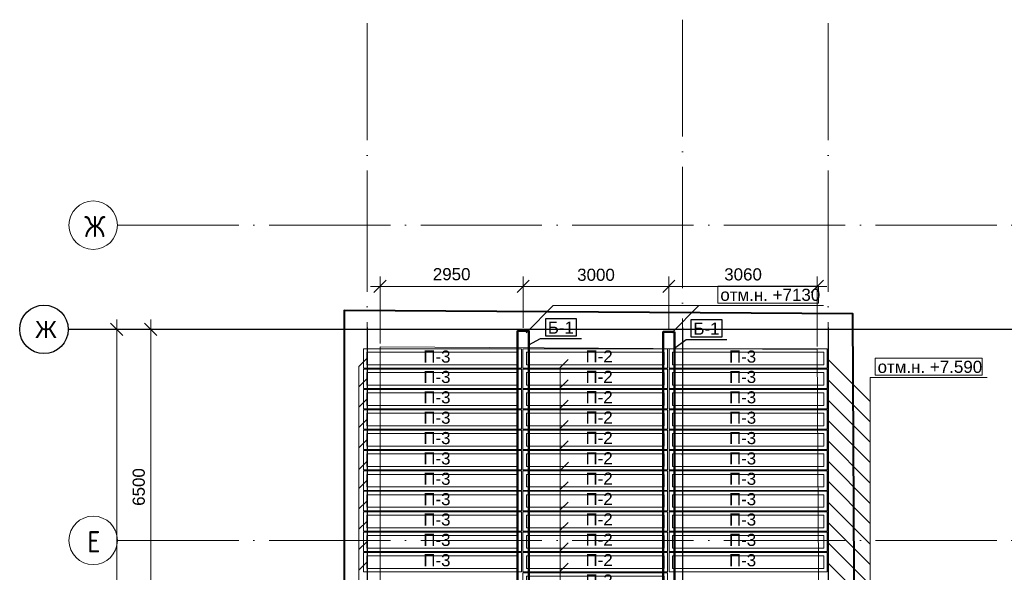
# Model space of a CAD drawing. Header units: millimetres. Extents: x -7161 to 110176, y -144197 to 47288.
# Tile 8 of 28: x -7161 to 13134, y 35892 to 47288. Entities that reach past the tile are written whole.
import ezdxf

# ---------------------------------------------------------------- set-up
doc = ezdxf.new("R2010")
doc.units = ezdxf.units.MM
doc.linetypes.add('ADSK_Линия сетки', pattern=[3125, 2500, -312.5, 0, -312.5])
for name, color, linetype, lineweight in [('S-GRID-____-IDEN', 1, 'Continuous', 20), ('S-GRID-____-OTLN', 1, 'Continuous', 9), ('Каркас', 130, 'Continuous', 50), ('Несущие стены', 10, 'Continuous', 40), ('Обмерные чертежи _09_02_2026_ 2 эт_dwg', 8, 'Continuous', 9), ('Оси', 7, 'Continuous', 9), ('Плита', 7, 'Continuous', 9), ('Размеры', 7, 'Continuous', 9), ('Текст', 7, 'Continuous', 9)]:
    doc.layers.add(name, color=color, linetype=linetype, lineweight=lineweight)
doc.styles.add('Arial', font='arial.ttf', dxfattribs={"height": 250})
doc.styles.add('Arial_1', font='arial.ttf', dxfattribs={"height": 350})
doc.styles.add('GOST Common', font='GOST_Common.ttf', dxfattribs={"width": 0.9, "height": 437.5})

# ---------------------------------------------------------------- blocks, each defined once
blk = doc.blocks.new('Обмерные чертежи _09_02_2026_ 2 эт_dwg__U581-2038347-Cхема демонтажа сборных ребристых плит перекрытия 2 этажа в осях _Г-Ж_1-3 и Г-Ж_10-12_')
at = {"layer": 'Плита', "flags": 128}
for points in [[(-1490, 200), (1490, 200), (1490, -200), (-1490, -200)], [(-1420, 130), (1420, 130), (1420, -130), (-1420, -130)]]:
    blk.add_lwpolyline(points, close=True, dxfattribs=at)
at = {"layer": 'Текст', "insert": (-202, 167), "char_height": 250, "width": 670.28, "attachment_point": 1, "line_spacing_factor": 0.941778, "style": 'Arial'}
blk.add_mtext('П-2', dxfattribs=at)
blk = doc.blocks.new('Обмерные чертежи _09_02_2026_ 2 эт_dwg__U582-2038348-Cхема демонтажа сборных ребристых плит перекрытия 2 этажа в осях _Г-Ж_1-3 и Г-Ж_10-12_')
for p in [(0, 5460), (0, 5040), (0, 4620), (0, 4200), (0, 3780), (0, 3360), (0, 2940), (0, 2520), (0, 2100), (0, 1680), (0, 1260), (0, 840), (0, 420), (0, 0)]:
    blk.add_blockref('Обмерные чертежи _09_02_2026_ 2 эт_dwg__U581-2038347-Cхема демонтажа сборных ребристых плит перекрытия 2 этажа в осях _Г-Ж_1-3 и Г-Ж_10-12_', p)
blk = doc.blocks.new('Обмерные чертежи _09_02_2026_ 2 эт_dwg__Oblique-2038351-Cхема демонтажа сборных ребристых плит перекрытия 2 этажа в осях _Г-Ж_1-3 и Г-Ж_10-12_')
at = {"layer": 'Оси'}
blk.add_line((-0.5, -0.5), (0.5, 0.5), dxfattribs=at)
blk = doc.blocks.new('Обмерные чертежи _09_02_2026_ 2 эт_dwg_ось сокольники-2038352-Cхема демонтажа сборных ребристых плит перекрытия 2 этажа в осях _Г-Ж_1-3 и Г-Ж_10-12_')
at = {"layer": 'Оси'}
for p, q in [((-512525, 41386), (-512525, 84838)), ((-511825, 77937), (-511825, 84838))]:
    blk.add_line(p, q, dxfattribs=at)
at = {"layer": 'Оси', "color": 250, "lineweight": 30, "flags": 128}
for points in [[(-445520, 84638), (-513025, 84638), (-513525, 84638)], [(-507364, 84678), (-507364, 80157), (-507364, 63892), (-507364, 56540), (-507364, 51884), (-507364, 45174), (-507364, 43179), (-507364, 36624), (-507364, 36124)], [(-500864, 84678), (-500864, 80157), (-500864, 63892), (-500864, 56540), (-500864, 51884), (-500864, 45174), (-500864, 43179), (-500864, 36623), (-500864, 36123)], [(-497864, 84678), (-497864, 80157), (-497864, 63892), (-497864, 56540), (-497864, 51884), (-497864, 45174), (-497864, 43179), (-497864, 36624), (-497864, 36124)]]:
    blk.add_lwpolyline(points, dxfattribs=at)
at = {"layer": 'Оси', "flags": 128}
blk.add_lwpolyline([(-511625, 84638), (-512962, 84638), (-512325, 84638)], dxfattribs=at)
at = {"layer": 'Оси', "color": 250, "lineweight": 30}
blk.add_circle((-514025, 84638), 500, dxfattribs=at)
at = {"xscale": 250.0000000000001, "yscale": 250.0000000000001, "zscale": 250.0000000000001, "rotation": 90}
for p in [(-512525, 84638), (-511825, 84638)]:
    blk.add_blockref('Обмерные чертежи _09_02_2026_ 2 эт_dwg__Oblique-2038351-Cхема демонтажа сборных ребристых плит перекрытия 2 этажа в осях _Г-Ж_1-3 и Г-Ж_10-12_', p, dxfattribs=at)
at = {"layer": 'Оси', "lineweight": 30, "insert": (-514209, 84810), "char_height": 350, "width": 539.9, "attachment_point": 1, "line_spacing_factor": 0.941778, "style": 'Arial_1'}
blk.add_mtext('\\fArial|b0|i0|c204|p34|;Ж', dxfattribs=at)
at = {"layer": 'Оси', "lineweight": 30, "insert": (-512197, 81387), "char_height": 250, "width": 930.44, "attachment_point": 2, "rotation": 90, "line_spacing_factor": 0.941778, "style": 'Arial'}
blk.add_mtext('6500', dxfattribs=at)
blk = doc.blocks.new('Обмерные чертежи _09_02_2026_ 2 эт_dwg__Oblique-2038353-Cхема демонтажа сборных ребристых плит перекрытия 2 этажа в осях _Г-Ж_1-3 и Г-Ж_10-12_')
at = {"layer": 'Размеры'}
blk.add_line((-0.5, -0.5), (0.5, 0.5), dxfattribs=at)
blk = doc.blocks.new('Обмерные чертежи _09_02_2026_ 2 эт_dwg-2037874-Cхема демонтажа сборных ребристых плит перекрытия 2 этажа в осях _Г-Ж_1-3 и Г-Ж_10-12_')
at = {"lineweight": 9}
for p, q in [((-731342, -104336), (-730783, -103776)), ((-728138, -104867), (-727249, -105756)), ((-737628, -105287), (-737791, -105450)), ((-733477, -105308), (-733640, -105471)), ((-728138, -105287), (-727249, -106176)), ((-737628, -105707), (-737791, -105870)), ((-733477, -105728), (-733640, -105891)), ((-728138, -105707), (-727249, -106596)), ((-737628, -106127), (-737791, -106290)), ((-728138, -106127), (-727249, -107016)), ((-733477, -106148), (-733640, -106311)), ((-737628, -106547), (-737791, -106710)), ((-728138, -106547), (-727249, -107436)), ((-733477, -106568), (-733640, -106731)), ((-737621, -106988), (-737791, -107158)), ((-733470, -107009), (-733640, -107179)), ((-728121, -106988), (-727249, -107860)), ((-737628, -107387), (-737791, -107550)), ((-733477, -107408), (-733640, -107571)), ((-728121, -107398), (-727249, -108270)), ((-737628, -107807), (-737791, -107970)), ((-733477, -107828), (-733640, -107991)), ((-728138, -107807), (-727249, -108696)), ((-737628, -108227), (-737791, -108390)), ((-733477, -108248), (-733640, -108411)), ((-728138, -108227), (-727249, -109116)), ((-737628, -108647), (-737791, -108810)), ((-733477, -108668), (-733640, -108831)), ((-728138, -108647), (-727249, -109536)), ((-737628, -109067), (-737791, -109230)), ((-733477, -109088), (-733640, -109251)), ((-728138, -109067), (-727249, -109956))]:
    blk.add_line(p, q, dxfattribs=at)
at = {"lineweight": 9, "flags": 128}
for points in [[(-730390, -103726), (-728315, -103726), (-728315, -103376), (-730390, -103376)], [(-733947, -104403), (-733303, -104403), (-733303, -104053), (-733947, -104053)], [(-730946, -104423), (-730303, -104423), (-730303, -104073), (-730946, -104073)], [(-727149, -105212), (-724943, -105212), (-724943, -104862), (-727149, -104862)]]:
    blk.add_lwpolyline(points, close=True, dxfattribs=at)
for points in [[(-734343, -104336), (-733783, -103776), (-730490, -103776), (-728215, -103776)], [(-734288, -104585), (-734047, -104453), (-733203, -104453)], [(-731287, -104657), (-731046, -104473), (-730203, -104473)], [(-737628, -104867), (-737791, -105030), (-737791, -110719), (-740197, -110719)], [(-733477, -104888), (-733640, -105051), (-733640, -110740), (-731234, -110740)], [(-728085, -126594), (-727249, -127430), (-727249, -105262), (-724843, -105262)]]:
    blk.add_lwpolyline(points, dxfattribs=at)
at = {"color": 250, "lineweight": 30, "flags": 128}
for points in [[(-733947, -104403), (-733303, -104403), (-733303, -104053), (-733947, -104053)], [(-730946, -104423), (-730303, -104423), (-730303, -104073), (-730946, -104073)]]:
    blk.add_lwpolyline(points, close=True, dxfattribs=at)
for points in [[(-734288, -104585), (-734047, -104453), (-733203, -104453)], [(-731287, -104657), (-731046, -104473), (-730203, -104473)]]:
    blk.add_lwpolyline(points, dxfattribs=at)
at = {"layer": 'Каркас', "flags": 128}
for points in [[(-734288, -104298), (-734518, -104298), (-734518, -110715), (-734288, -110715)], [(-731287, -104318), (-731517, -104318), (-731517, -110735), (-731287, -110735)]]:
    blk.add_lwpolyline(points, close=True, dxfattribs=at)
at = {"layer": 'Несущие стены', "flags": 128}
blk.add_lwpolyline([(-720091, -134025), (-720143, -126693), (-727490, -126693), (-727606, -103950), (-738093, -103879), (-738093, -126835), (-737995, -126835), (-737930, -139404)], dxfattribs=at)
at = {"layer": 'Несущие стены', "color": 7, "lineweight": 9, "flags": 128}
blk.add_lwpolyline([(-737358, -110535), (-736497, -110535), (-729240, -110564), (-728678, -110564), (-728678, -110373), (-728313, -110373), (-728342, -104685), (-737354, -104624), (-737354, -109920)], close=True, dxfattribs=at)
at = {"layer": 'Плита', "flags": 128}
for points in [[(-737698, -104667), (-734438, -104667), (-734438, -105067), (-737698, -105067)], [(-731398, -104667), (-728138, -104667), (-728138, -105067), (-731398, -105067)], [(-737628, -104737), (-734508, -104737), (-734508, -104997), (-737628, -104997)], [(-731328, -104737), (-728208, -104737), (-728208, -104997), (-731328, -104997)], [(-737698, -105087), (-734438, -105087), (-734438, -105487), (-737698, -105487)], [(-731398, -105087), (-728138, -105087), (-728138, -105487), (-731398, -105487)], [(-737628, -105157), (-734508, -105157), (-734508, -105417), (-737628, -105417)], [(-731328, -105157), (-728208, -105157), (-728208, -105417), (-731328, -105417)], [(-737698, -105507), (-734438, -105507), (-734438, -105907), (-737698, -105907)], [(-731398, -105507), (-728138, -105507), (-728138, -105907), (-731398, -105907)], [(-737628, -105577), (-734508, -105577), (-734508, -105837), (-737628, -105837)], [(-731328, -105577), (-728208, -105577), (-728208, -105837), (-731328, -105837)], [(-737698, -105927), (-734438, -105927), (-734438, -106327), (-737698, -106327)], [(-731398, -105927), (-728138, -105927), (-728138, -106327), (-731398, -106327)], [(-737628, -105997), (-734508, -105997), (-734508, -106257), (-737628, -106257)], [(-731328, -105997), (-728208, -105997), (-728208, -106257), (-731328, -106257)], [(-737698, -106347), (-734438, -106347), (-734438, -106747), (-737698, -106747)], [(-737628, -106417), (-734508, -106417), (-734508, -106677), (-737628, -106677)], [(-731398, -106347), (-728138, -106347), (-728138, -106747), (-731398, -106747)], [(-731328, -106417), (-728208, -106417), (-728208, -106677), (-731328, -106677)], [(-737698, -106767), (-734438, -106767), (-734438, -107167), (-737698, -107167)], [(-737628, -106837), (-734508, -106837), (-734508, -107097), (-737628, -107097)], [(-731398, -106767), (-728138, -106767), (-728138, -107167), (-731398, -107167)], [(-731328, -106837), (-728208, -106837), (-728208, -107097), (-731328, -107097)], [(-737698, -107187), (-734438, -107187), (-734438, -107587), (-737698, -107587)], [(-737628, -107257), (-734508, -107257), (-734508, -107517), (-737628, -107517)], [(-731398, -107187), (-728138, -107187), (-728138, -107587), (-731398, -107587)], [(-731328, -107257), (-728208, -107257), (-728208, -107517), (-731328, -107517)], [(-737698, -107607), (-734438, -107607), (-734438, -108007), (-737698, -108007)], [(-737628, -107677), (-734508, -107677), (-734508, -107937), (-737628, -107937)], [(-731398, -107607), (-728138, -107607), (-728138, -108007), (-731398, -108007)], [(-731328, -107677), (-728208, -107677), (-728208, -107937), (-731328, -107937)], [(-737698, -108027), (-734438, -108027), (-734438, -108427), (-737698, -108427)], [(-737628, -108097), (-734508, -108097), (-734508, -108357), (-737628, -108357)], [(-731398, -108027), (-728138, -108027), (-728138, -108427), (-731398, -108427)], [(-731328, -108097), (-728208, -108097), (-728208, -108357), (-731328, -108357)], [(-737698, -108447), (-734438, -108447), (-734438, -108847), (-737698, -108847)], [(-737628, -108517), (-734508, -108517), (-734508, -108777), (-737628, -108777)], [(-731398, -108447), (-728138, -108447), (-728138, -108847), (-731398, -108847)], [(-731328, -108517), (-728208, -108517), (-728208, -108777), (-731328, -108777)], [(-737698, -108867), (-734438, -108867), (-734438, -109267), (-737698, -109267)], [(-737628, -108937), (-734508, -108937), (-734508, -109197), (-737628, -109197)], [(-731398, -108867), (-728138, -108867), (-728138, -109267), (-731398, -109267)], [(-731328, -108937), (-728208, -108937), (-728208, -109197), (-731328, -109197)]]:
    blk.add_lwpolyline(points, close=True, dxfattribs=at)
at = {"layer": 'Размеры'}
for p, q in [((-737354, -104562), (-737354, -103180)), ((-728342, -104622), (-728342, -103180)), ((-737554, -103380), (-734203, -103380)), ((-734603, -103380), (-731202, -103380)), ((-731602, -103380), (-728142, -103380))]:
    blk.add_line(p, q, dxfattribs=at)
at = {"layer": 'Размеры', "flags": 128}
for points in [[(-734403, -103180), (-734403, -104236)], [(-731402, -103180), (-731402, -104256)]]:
    blk.add_lwpolyline(points, close=True, dxfattribs=at)
at = {"xscale": 250, "yscale": 250, "zscale": 250, "rotation": 180}
for p in [(-737354, -103380), (-734403, -103380), (-731402, -103380)]:
    blk.add_blockref('Обмерные чертежи _09_02_2026_ 2 эт_dwg__Oblique-2038353-Cхема демонтажа сборных ребристых плит перекрытия 2 этажа в осях _Г-Ж_1-3 и Г-Ж_10-12_', p, dxfattribs=at)
at = {"xscale": 250, "yscale": 250, "zscale": 250}
for p in [(-734403, -103380), (-731402, -103380), (-728342, -103380)]:
    blk.add_blockref('Обмерные чертежи _09_02_2026_ 2 эт_dwg__Oblique-2038353-Cхема демонтажа сборных ребристых плит перекрытия 2 этажа в осях _Г-Ж_1-3 и Г-Ж_10-12_', p, dxfattribs=at)
for name, p in [('Обмерные чертежи _09_02_2026_ 2 эт_dwg_ось сокольники-2038352-Cхема демонтажа сборных ребристых плит перекрытия 2 этажа в осях _Г-Ж_1-3 и Г-Ж_10-12_', (-230257, -188905)), ('Обмерные чертежи _09_02_2026_ 2 эт_dwg__U582-2038348-Cхема демонтажа сборных ребристых плит перекрытия 2 этажа в осях _Г-Ж_1-3 и Г-Ж_10-12_', (-732918, -110327))]:
    blk.add_blockref(name, p)
at = {"lineweight": 9, "char_height": 250, "attachment_point": 1, "line_spacing_factor": 0.941778, "style": 'Arial'}
for s, insert, width in [('отм.н. +7130', (-730340, -103429), 2460.76), ('Б-1', (-733897, -104106), 642.74), ('Б-1', (-730896, -104126), 642.74), ('отм.н. +7.590', (-727099, -104915), 2577.07)]:
    blk.add_mtext(s, dxfattribs=dict(at, insert=insert, width=width))
at = {"lineweight": 30, "char_height": 250, "width": 642.74, "attachment_point": 1, "line_spacing_factor": 0.941778, "style": 'Arial'}
for insert in [(-733897, -104106), (-730896, -104126)]:
    blk.add_mtext('Б-1', dxfattribs=dict(at, insert=insert))
at = {"layer": 'Размеры', "char_height": 250, "width": 930.44, "attachment_point": 2, "line_spacing_factor": 0.941778, "style": 'Arial'}
for s, insert in [('2950', (-735878, -103004)), ('3000', (-732903, -103016)), ('3060', (-729872, -103008))]:
    blk.add_mtext(s, dxfattribs=dict(at, insert=insert))
at = {"layer": 'Текст', "char_height": 250, "width": 670.28, "attachment_point": 1, "line_spacing_factor": 0.941778, "style": 'Arial'}
for insert in [(-736463, -104703), (-730163, -104703), (-736463, -105123), (-730163, -105123), (-736463, -105543), (-730163, -105543), (-736463, -105963), (-730163, -105963), (-736463, -106383), (-730163, -106383), (-736463, -106803), (-730163, -106803), (-736463, -107223), (-730163, -107223), (-736463, -107643), (-730163, -107643), (-736463, -108063), (-730163, -108063), (-736463, -108483), (-730163, -108483), (-736463, -108903), (-730163, -108903)]:
    blk.add_mtext('П-3', dxfattribs=dict(at, insert=insert))
blk = doc.blocks.new('Ось сетки - Круг_Ø8 мм-6408-Cхема демонтажа сборных ребристых плит перекрытия 2 этажа в осях _Г-Ж_1-3 и Г-Ж_10-12_')
at = {"layer": 'S-GRID-____-IDEN'}
for start, end in [(360, 180), (180, 360)]:
    blk.add_arc((0, 0), 4, start, end, dxfattribs=at)

msp = doc.modelspace()

# ---------------------------------------------------------------- linework, layer by layer
at = {"layer": 'S-GRID-____-OTLN', "linetype": 'ADSK_Линия сетки'}
for p, q in [((6500, -5124), (6500, 47288)), ((0, -5199), (0, 47213)), ((9500, -5199), (9500, 47213)), ((-5146, 43050), (63082, 43050)), ((-5146, 36550), (63082, 36550))]:
    msp.add_line(p, q, dxfattribs=at)

# ---------------------------------------------------------------- block references
at = {"layer": 'S-GRID-____-IDEN', "xscale": 125, "yscale": 125, "zscale": 125, "rotation": 269.9999999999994}
for p in [(-5646, 43050), (-5646, 36550)]:
    msp.add_blockref('Ось сетки - Круг_Ø8 мм-6408-Cхема демонтажа сборных ребристых плит перекрытия 2 этажа в осях _Г-Ж_1-3 и Г-Ж_10-12_', p, dxfattribs=at)
at = {"layer": 'Обмерные чертежи _09_02_2026_ 2 эт_dwg', "color": 7}
msp.add_blockref('Обмерные чертежи _09_02_2026_ 2 эт_dwg-2037874-Cхема демонтажа сборных ребристых плит перекрытия 2 этажа в осях _Г-Ж_1-3 и Г-Ж_10-12_', (737621, 145169), dxfattribs=at)

# ---------------------------------------------------------------- texts
at = {"layer": 'S-GRID-____-IDEN', "lineweight": 9, "char_height": 437.5, "attachment_point": 1, "style": 'GOST Common'}
for s, insert, width in [('\\fGOST Common|b0|i0|c204|p34|;\\W.9;Ж', (-5829, 43241), 487.03), ('\\fGOST Common|b0|i0|c204|p34|;\\W.9;Е', (-5769, 36741), 342.72)]:
    msp.add_mtext(s, dxfattribs=dict(at, insert=insert, width=width))

doc.saveas('drawing.dxf')
